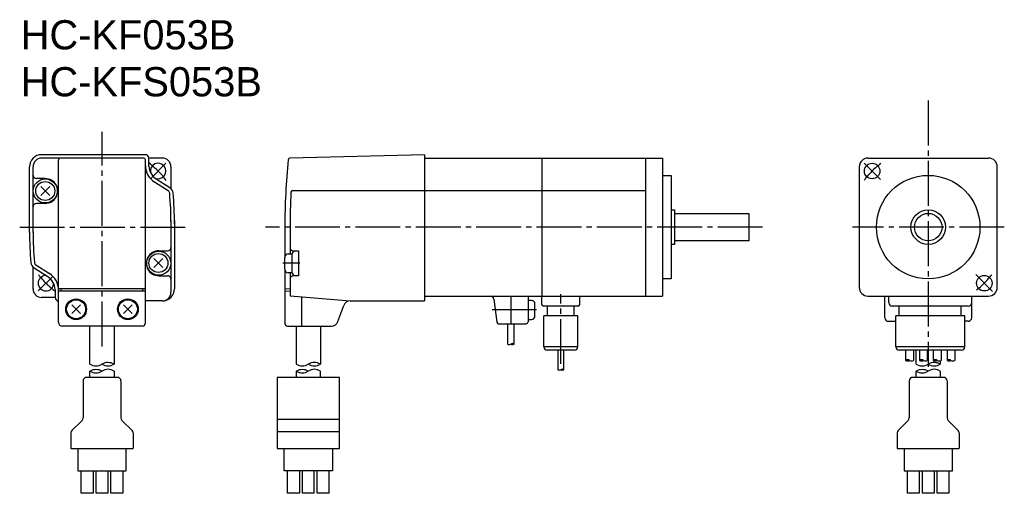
# Model space of a CAD drawing. Extents: x 6 to 291, y 43 to 180.
import ezdxf

# ---------------------------------------------------------------- set-up
doc = ezdxf.new("R2010")
doc.units = 0
doc.linetypes.add('CENTER', pattern=[17.5, 13, -1.5, 1.5, -1.5])
doc.layers.get('0').update_dxf_attribs({"linetype": 'CONTINUOUS'})

msp = doc.modelspace()

# ---------------------------------------------------------------- linework, layer by layer
at = {"color": 6, "linetype": 'CENTER'}
for p, q in [((269.12701, 156.98553), (269.12701, 79.808212)), ((29.628557, 85.69751), (29.628557, 147.95062)), ((43.859089, 134.51405), (48.140793, 138.79576)), ((250.56314, 138.84589), (255.31282, 134.09621)), ((5.765947, 120.28201), (54.873142, 120.28201)), ((221.10451, 120.28201), (77.0625, 120.28201)), ((291.1864, 120.28201), (247.21529, 120.28201)), ((86.991531, 109.80469), (82.080795, 109.80469)), ((11.133403, 101.78837), (15.44997, 106.10494)), ((282.90576, 106.50327), (287.78802, 101.62103)), ((148.12701, 100.28201), (148.12701, 92.282013)), ((162.62703, 80.643364), (162.62703, 100.82507)), ((155.62482, 96.282013), (142.74567, 96.282013))]:
    msp.add_line(p, q, dxfattribs=at)
at = {"color": 5, "linetype": 'CONTINUOUS'}
for p, q in [((42.228558, 141.28201), (12.127031, 141.28201)), ((41.728558, 140.28201), (12.127031, 140.28201)), ((47.127033, 140.28201), (43.228558, 140.28201)), ((43.228558, 137.9404), (43.228558, 140.28201)), ((123.12701, 141.28204), (84.070778, 140.29321)), ((123.12701, 141.28204), (123.12701, 98.882034)), ((123.12701, 140.28201), (123.12701, 100.28201)), ((123.12701, 140.28201), (192.12703, 140.28201)), ((157.12701, 140.28201), (157.12701, 100.28201)), ((187.12703, 140.28201), (187.12703, 100.28201)), ((192.12703, 140.28201), (192.12703, 100.28201)), ((251.62703, 140.28201), (286.62701, 140.28201)), ((8.627031, 118.69306), (8.627031, 137.78201)), ((9.627031, 118.69352), (9.627031, 137.78201)), ((17.028557, 92.582016), (17.028557, 139.78201)), ((42.228558, 92.582016), (42.228558, 139.78201)), ((49.627033, 137.78201), (49.627033, 131.44998)), ((249.12703, 137.78201), (249.12703, 102.78201)), ((289.12701, 102.78201), (289.12701, 137.78201)), ((13.182428, 134.35934), (10.630083, 134.35934)), ((49.320641, 131.69009), (45.365738, 134.20964)), ((192.12703, 135.28201), (194.62703, 135.28201)), ((194.62703, 135.28201), (194.62703, 105.28201)), ((14.455234, 132.03218), (11.90965, 129.4866)), ((11.90965, 132.03218), (14.455234, 129.4866)), ((48.78334, 130.84669), (44.828438, 133.36624)), ((84.883461, 130.8559), (187.12703, 130.8559)), ((13.182428, 127.15935), (10.630083, 127.15935)), ((194.62703, 125.28201), (195.62703, 125.28201)), ((195.62703, 125.28201), (195.62703, 115.28201)), ((195.62703, 124.28201), (217.12703, 124.28201)), ((217.12703, 124.28201), (217.12703, 116.28201)), ((49.627033, 122.15836), (49.627033, 101.382)), ((50.627033, 122.16232), (50.627033, 102.382)), ((82.627014, 120.2818), (82.627014, 111.55469)), ((84.127014, 120.2818), (84.127014, 112.55469)), ((195.62703, 115.28201), (194.62703, 115.28201)), ((217.12703, 116.28201), (195.62703, 116.28201)), ((46.074688, 113.40466), (48.627033, 113.40466)), ((82.627029, 108.05469), (82.627029, 111.55469)), ((83.627029, 112.55469), (84.627029, 112.55469)), ((84.627029, 112.30469), (84.627029, 107.30469)), ((85.124702, 113.40468), (86.627029, 113.40468)), ((86.627029, 113.30469), (85.627029, 113.30469)), ((86.627029, 113.40468), (86.627029, 106.20467)), ((9.627031, 102.3297), (9.627031, 108.67107)), ((9.936482, 108.47392), (13.891384, 105.95437)), ((10.473781, 109.31731), (14.428684, 106.79776)), ((44.695438, 111.1453), (47.241024, 108.59972)), ((47.24102, 111.1453), (44.695438, 108.59972)), ((46.074688, 106.20467), (48.627033, 106.20467)), ((82.627014, 108.05469), (82.627014, 92.382019)), ((84.658768, 107.05469), (83.627029, 107.05469)), ((84.127014, 107.05469), (84.127014, 100.40936)), ((86.627029, 106.20467), (85.127014, 106.20467)), ((85.627029, 106.30469), (86.627029, 106.30469)), ((194.62703, 105.28201), (192.12703, 105.28201)), ((16.028557, 102.22362), (16.028557, 99.882004)), ((17.028557, 102.52202), (42.228558, 102.52202)), ((17.028557, 101.82201), (42.228558, 101.82201)), ((17.828556, 101.82201), (17.828556, 102.52202)), ((41.428558, 101.82201), (41.428558, 102.52202)), ((82.627007, 102.52201), (84.127014, 102.39078)), ((82.627014, 101.82201), (84.127022, 101.69078)), ((84.127014, 100.40936), (101.58443, 98.882034)), ((87.427017, 100.12065), (87.427017, 91.582016)), ((123.12701, 100.28201), (192.12703, 100.28201)), ((153.12701, 100.28201), (153.12701, 92.782013)), ((157.12703, 97.881989), (157.12703, 100.28201)), ((168.12703, 97.881989), (168.12703, 100.28201)), ((251.62703, 100.28201), (286.62701, 100.28201)), ((256.52701, 97.382019), (256.52701, 100.28201)), ((256.52701, 93.982025), (256.52701, 100.28201)), ((257.72702, 98.382019), (257.72702, 100.28201)), ((281.72702, 97.382019), (281.72702, 100.28201)), ((281.72702, 93.982025), (281.72702, 100.28201)), ((16.028557, 99.882004), (12.126484, 99.882004)), ((23.365997, 97.719452), (20.891121, 95.244583)), ((20.891127, 97.71946), (23.365995, 95.244583)), ((38.401348, 97.754807), (35.855762, 95.209221)), ((35.855766, 97.754807), (38.401352, 95.209221)), ((47.127033, 98.882004), (42.228558, 98.882004)), ((98.005989, 92.89798), (99.70504, 97.566078)), ((101.58442, 98.882034), (123.12701, 98.882034)), ((143.23648, 99.406143), (144.07292, 92.719948)), ((154.12701, 99.032013), (153.12701, 99.032013)), ((155.12701, 94.532013), (155.12701, 98.032013)), ((167.62703, 97.381989), (157.62703, 97.381989)), ((158.72704, 94.581985), (158.72704, 97.381989)), ((166.52702, 94.581985), (166.52702, 97.381989)), ((280.72702, 97.382019), (258.72702, 97.382019)), ((260.72702, 94.582016), (260.72702, 97.382019)), ((278.72702, 94.582016), (278.72702, 97.382019)), ((157.67703, 85.581985), (157.67703, 94.581985)), ((167.57703, 94.581985), (157.67703, 94.581985)), ((167.57703, 85.581985), (167.57703, 94.581985)), ((259.72702, 85.582016), (259.72702, 94.582016)), ((279.72702, 94.582016), (259.72702, 94.582016)), ((279.72702, 85.582016), (279.72702, 94.582016)), ((41.228558, 91.582016), (18.028557, 91.582016)), ((26.126505, 80.542656), (26.126505, 91.582016)), ((33.126957, 91.582008), (33.131054, 80.540009)), ((83.427017, 91.582016), (96.126602, 91.582016)), ((85.927017, 91.582016), (85.927017, 80.54586)), ((92.927017, 91.582016), (92.927017, 80.54586)), ((144.56906, 92.282013), (152.62701, 92.282013)), ((147.17703, 92.282013), (147.17702, 86.373268)), ((149.07704, 86.373253), (149.07703, 92.282013)), ((153.12701, 93.532013), (154.12701, 93.532013)), ((257.52701, 92.982025), (257.72702, 92.982025)), ((257.52701, 92.982025), (259.72702, 92.982025)), ((280.72702, 92.982025), (279.72702, 92.982025)), ((167.57703, 85.581985), (157.67703, 85.581985)), ((166.57703, 84.581985), (158.67703, 84.581985)), ((161.77678, 84.581985), (161.77678, 78.944733)), ((163.47728, 78.944717), (163.47728, 84.581985)), ((279.72702, 85.582016), (259.72702, 85.582016)), ((278.72702, 84.582016), (260.72702, 84.582016)), ((262.58701, 84.582016), (262.58701, 81.648407)), ((264.867, 84.582016), (264.867, 81.654114)), ((265.62701, 80.542206), (265.62701, 84.582016)), ((266.58701, 84.582016), (266.58701, 81.648407)), ((268.867, 84.582016), (268.867, 81.654114)), ((270.58701, 84.582016), (270.58701, 81.648407)), ((272.867, 84.582016), (272.867, 81.654114)), ((274.58701, 84.582016), (274.58701, 81.648407)), ((276.867, 84.582016), (276.867, 81.654114)), ((272.63046, 81.547943), (272.63046, 80.544197)), ((26.12781, 76.717728), (26.12781, 78.510902)), ((33.127808, 78.510902), (33.127808, 76.717728)), ((85.930466, 78.512871), (85.930466, 76.719696)), ((92.930466, 76.719696), (92.930466, 78.512871)), ((265.62701, 76.718033), (265.62701, 78.511208)), ((272.62701, 78.511208), (272.62701, 76.718033)), ((272.62701, 78.511208), (272.62701, 76.718033)), ((24.12781, 75.717728), (24.12781, 64.954849)), ((34.127811, 76.717728), (25.12781, 76.717728)), ((35.127811, 75.717728), (35.127811, 64.954849)), ((80.430466, 76.719696), (80.430466, 56.10556)), ((98.430466, 76.719696), (80.430466, 76.719696)), ((98.430466, 56.10556), (98.430466, 76.719696)), ((263.62701, 75.718033), (263.62701, 64.955154)), ((273.62701, 76.718033), (264.62701, 76.718033)), ((274.62701, 75.718033), (274.62701, 64.955154)), ((20.920706, 61.333546), (23.834923, 64.247757)), ((35.420689, 64.247742), (38.334904, 61.333527)), ((98.430466, 64.547592), (80.430466, 64.547592)), ((260.41992, 61.33387), (263.33414, 64.24807)), ((274.91989, 64.248055), (277.83411, 61.333836)), ((20.627831, 60.625061), (20.633802, 56.203457)), ((38.627934, 60.626419), (38.627934, 56.203598)), ((98.430466, 60.947525), (80.430466, 60.947525)), ((260.12704, 60.625366), (260.13303, 56.203758)), ((278.12714, 60.626724), (278.12714, 56.203903)), ((20.733782, 56.1036), (38.527821, 56.1036)), ((22.62781, 56.103592), (22.62781, 49.603592)), ((36.627811, 49.603592), (36.627811, 56.103592)), ((80.430466, 56.10556), (98.430466, 56.10556)), ((82.430466, 49.60556), (82.430466, 56.10556)), ((96.430466, 56.10556), (96.430466, 49.60556)), ((260.23297, 56.103905), (278.02701, 56.103905)), ((262.12701, 56.103897), (262.12701, 49.603897)), ((276.12701, 49.603897), (276.12701, 56.103897)), ((22.62781, 49.603592), (36.627811, 49.603592)), ((23.62781, 43.103592), (23.62781, 49.603592)), ((27.027819, 49.603592), (27.027819, 43.103592)), ((27.927813, 43.103592), (27.927813, 49.603592)), ((31.327806, 49.603592), (31.327806, 43.103592)), ((32.227798, 43.103592), (32.227798, 49.603592)), ((35.627811, 49.603592), (35.627811, 43.103592)), ((96.430466, 49.60556), (82.430466, 49.60556)), ((83.430466, 43.10556), (83.430466, 49.60556)), ((86.83046, 49.60556), (86.83046, 43.10556)), ((87.730453, 43.10556), (87.730453, 49.60556)), ((91.130447, 43.10556), (91.130447, 49.60556)), ((92.030441, 43.10556), (92.030441, 49.60556)), ((95.430435, 43.10556), (95.430435, 49.60556)), ((262.12701, 49.603897), (276.12701, 49.603897)), ((263.12701, 43.103897), (263.12701, 49.603897)), ((266.52701, 49.603897), (266.52701, 43.103897)), ((267.42703, 43.103897), (267.42703, 49.603897)), ((270.827, 49.603897), (270.827, 43.103897)), ((271.72702, 43.103897), (271.72702, 49.603897)), ((275.12701, 49.603897), (275.12701, 43.103897)), ((27.027819, 43.103592), (23.62781, 43.103592)), ((31.327806, 43.103592), (27.927813, 43.103592)), ((35.627811, 43.103592), (32.227798, 43.103592)), ((86.83046, 43.10556), (83.430466, 43.10556)), ((91.130447, 43.10556), (87.730453, 43.10556)), ((95.430466, 43.10556), (92.030441, 43.10556)), ((266.52701, 43.103897), (263.12701, 43.103897)), ((270.827, 43.103897), (267.42703, 43.103897)), ((275.12701, 43.103897), (271.72702, 43.103897))]:
    msp.add_line(p, q, dxfattribs=at)
for centre, radius in [((252.86356, 136.54547), 2.25), ((13.18243, 130.75937), 3.48), ((269.12701, 120.28201), 15), ((13.182436, 130.75937), 2.75), ((269.12701, 120.28201), 5), ((269.12701, 120.28201), 4), ((46.074688, 109.80466), 3.48), ((45.96822, 109.87248), 2.75), ((285.39047, 104.01855), 2.25), ((22.128557, 96.482018), 3), ((22.128557, 96.482018), 2.749999), ((37.128555, 96.482018), 3), ((37.128555, 96.482018), 2.749999)]:
    msp.add_circle(centre, radius, dxfattribs=at)
for centre, radius, start, end in [((12.127031, 137.78201), 3.5, 89.999982, 179.99996), ((12.127031, 137.78201), 2.5, 89.999982, 179.99996), ((17.528557, 139.78201), 0.5, 89.999982, 179.99996), ((41.728558, 139.78201), 0.5, 0, 89.999982), ((42.228558, 140.28201), 1, 0, 90.000003), ((47.127033, 137.78201), 2.5, 0, 89.999982), ((84.08345, 139.79337), 0.5, 91.450311, 174.38737), ((251.62703, 137.78201), 2.5, 89.999982, 179.99996), ((286.62701, 137.78201), 2.5, 0, 89.999982), ((47.837311, 138.08923), 5.6, 179.99999, 237.49999), ((47.837311, 138.08923), 4.6, 181.84982, 237.5), ((45.891247, 136.54623), 2.25, 245.73027, 191.09085), ((282.62701, 120.2818), 200, 174.38737, 180.00001), ((10.630085, 135.35938), 1, 180.00001, 270), ((13.18243, 130.75937), 3.599999, 270.00002, 90.000037), ((48.246037, 130.0033), 2, 5.1004732, 57.500002), ((48.246037, 130.0033), 1, 5.1004732, 57.500002), ((-48.369873, 121.37976), 98, 359.94286, 5.1004732), ((-48.369873, 121.37976), 99, 359.94286, 5.1004732), ((282.62701, 120.2818), 198.5, 177.08357, 180.00001), ((84.883461, 130.35593), 0.5, 90.000003, 177.08357), ((10.630083, 126.15936), 1, 90.000023, 180.00001), ((107.62698, 118.78425), 99, 179.94286, 185.10048), ((107.62698, 118.78425), 98, 179.94286, 185.10048), ((48.627033, 114.40466), 1, 270.00002, 0), ((85.124702, 114.40468), 1, 181.70941, 270.00002), ((46.074688, 109.80466), 3.599999, 89.999982, 270), ((83.627029, 111.55469), 1, 89.999982, 179.99996), ((85.627029, 112.30469), 1, 89.999982, 179.99996), ((11.011077, 110.16071), 2, 185.10048, 237.5), ((11.011077, 110.16071), 1, 185.10048, 237.5), ((13.365101, 104.01855), 2.25, 89.146891, 358.75416), ((11.419804, 102.07477), 4.6, 1.8498099, 57.500002), ((11.419804, 102.07477), 5.6, 0, 57.500002), ((48.627033, 105.20467), 1, 0, 89.999996), ((83.627029, 108.05469), 1, 179.99998, 270.00003), ((85.127014, 105.20467), 1, 90.000003, 180.00001), ((85.627029, 107.30469), 1, 179.99998, 270.00003), ((251.62703, 102.78201), 2.5, 179.99998, 270.00003), ((286.62701, 102.78201), 2.5, 270.00002, 0), ((12.126484, 102.382), 2.5, 179.99998, 270.00003), ((47.127033, 102.382), 3.5, 270, 0), ((47.127033, 101.382), 2.5, 270.00002, 0), ((142.24423, 99.282013), 1, 7.1305472, 89.999982), ((17.028557, 99.882004), 1, 179.99999, 270), ((101.58442, 96.882034), 2, 90.000003, 160), ((154.12701, 98.032013), 1, 0, 89.999982), ((157.62703, 97.881989), 0.5, 179.99999, 270), ((167.62703, 97.881989), 0.5, 270, 0), ((258.72702, 98.382019), 1, 180.00001, 270), ((280.72702, 98.382019), 1, 270, 0), ((154.12701, 94.532013), 1, 270.00002, 0), ((18.028557, 92.582016), 1, 179.99999, 270), ((41.228558, 92.582016), 1, 270, 0), ((83.427017, 92.382019), 0.8, 179.99999, 270), ((96.126602, 93.582016), 2, 270, 340), ((144.56906, 92.782013), 0.5, 187.13043, 270.00002), ((152.62701, 92.782013), 0.5, 270.00002, 0), ((257.52701, 93.982025), 1, 179.99999, 270), ((280.72702, 93.982025), 1, 270, 0), ((147.65202, 87.195976), 0.949988, 239.99915, 300.00083), ((148.60202, 85.550499), 0.950038, 59.999968, 119.99821), ((148.60205, 87.196022), 0.950038, 239.99994, 299.99818), ((158.67703, 85.581985), 1, 179.99999, 270), ((166.57703, 85.581985), 1, 270, 0), ((260.72702, 85.582016), 1, 180.00001, 270), ((278.72702, 85.582016), 1, 270, 0), ((27.874437, 83.574936), 3.5, 240.06374, 299.99999), ((31.374285, 83.574936), 3.5, 240.00144, 300.13194), ((31.374437, 77.512756), 3.5, 59.870959, 120.00002), ((87.677094, 83.576904), 3.5, 240.06374, 299.99999), ((91.176941, 83.576904), 3.5, 240.00144, 300.13194), ((91.177094, 77.514725), 3.5, 59.870959, 120.00002), ((263.15201, 82.65004), 1.15, 240.57365, 299.99998), ((263.15201, 80.658188), 1.15, 59.999974, 119.42629), ((264.302, 82.65004), 1.15, 239.99998, 299.42635), ((267.37366, 83.575241), 3.5, 240.06374, 299.99999), ((267.15201, 82.65004), 1.15, 240.57365, 299.99998), ((267.15201, 80.658188), 1.15, 59.999974, 119.42629), ((268.302, 82.65004), 1.15, 239.99998, 299.42635), ((270.87347, 83.575241), 3.5, 240.00144, 300.13194), ((270.87366, 77.513062), 3.5, 59.870959, 120.00002), ((271.15201, 82.65004), 1.15, 240.57365, 299.99998), ((271.15201, 80.658188), 1.15, 59.999974, 119.42629), ((272.302, 82.65004), 1.15, 239.99998, 299.42635), ((275.15201, 82.65004), 1.15, 240.57365, 299.99998), ((275.15201, 80.658188), 1.15, 59.999974, 119.42629), ((276.302, 82.65004), 1.15, 239.99998, 299.42635), ((27.877886, 75.479858), 3.5, 60.001463, 120.00146), ((27.877733, 81.542038), 3.5, 240.00144, 300.00143), ((31.377748, 76.074249), 3, 54.313213, 125.6839), ((87.680542, 75.481827), 3.5, 60.001463, 120.00146), ((87.680389, 81.544006), 3.5, 240.00144, 300.00143), ((91.180405, 76.076218), 3, 54.313213, 125.6839), ((162.20232, 79.680847), 0.85, 239.99866, 299.99903), ((163.05229, 78.208588), 0.85, 60.000985, 119.99903), ((163.05229, 79.680847), 0.85, 240.00095, 299.99903), ((267.37695, 81.542343), 3.5, 240.00144, 300.00143), ((267.37711, 75.480164), 3.5, 60.001463, 120.00146), ((270.87695, 76.074554), 3, 54.313213, 125.6839), ((25.12781, 75.717728), 1, 89.999982, 179.99996), ((34.127811, 75.717728), 1, 0, 89.999982), ((264.62701, 75.718033), 1, 89.999982, 179.99996), ((273.62701, 75.718033), 1, 0, 89.999982), ((23.12781, 64.954849), 1, 315, 0), ((36.127811, 64.954849), 1, 179.99998, 224.99998), ((262.62701, 64.955154), 1, 315, 0), ((275.62701, 64.955154), 1, 179.99998, 224.99998), ((21.62781, 60.626419), 1, 135.00001, 180.07734), ((37.627811, 60.626419), 1, 0, 44.999844), ((261.12701, 60.626724), 1, 135.00001, 180.07734), ((277.12701, 60.626724), 1, 0, 44.999844), ((20.733782, 56.203598), 0.1, 180.07867, 270.00002), ((38.527821, 56.203598), 0.1, 270.00002, 0), ((260.23297, 56.203903), 0.1, 180.07867, 270.00002), ((278.02701, 56.203903), 0.1, 270.00002, 0)]:
    msp.add_arc(centre, radius, start, end, dxfattribs=at)
at = {"color": 6, "linetype": 'CENTER'}
for centre, radius, start, end in [((29.628557, 120.28201), 23.000002, 36.138995, 53.566431), ((269.12701, 120.28201), 23, 126.736, 143.77944), ((29.628557, 120.28201), 23.000002, 216.72697, 233.48741), ((269.12701, 120.28201), 23, 307.39, 323.14946)]:
    msp.add_arc(centre, radius, start, end, dxfattribs=at)

# ---------------------------------------------------------------- texts
at = {"color": 7, "linetype": 'CONTINUOUS', "width": 1.019608}
for s, p in [('HC-KF053B', (6.047972, 171.81181)), ('HC-KFS053B', (6.047972, 158.204275))]:
    msp.add_text(s, height=8.4666672, dxfattribs=at).set_placement(p)

doc.saveas('drawing.dxf')
